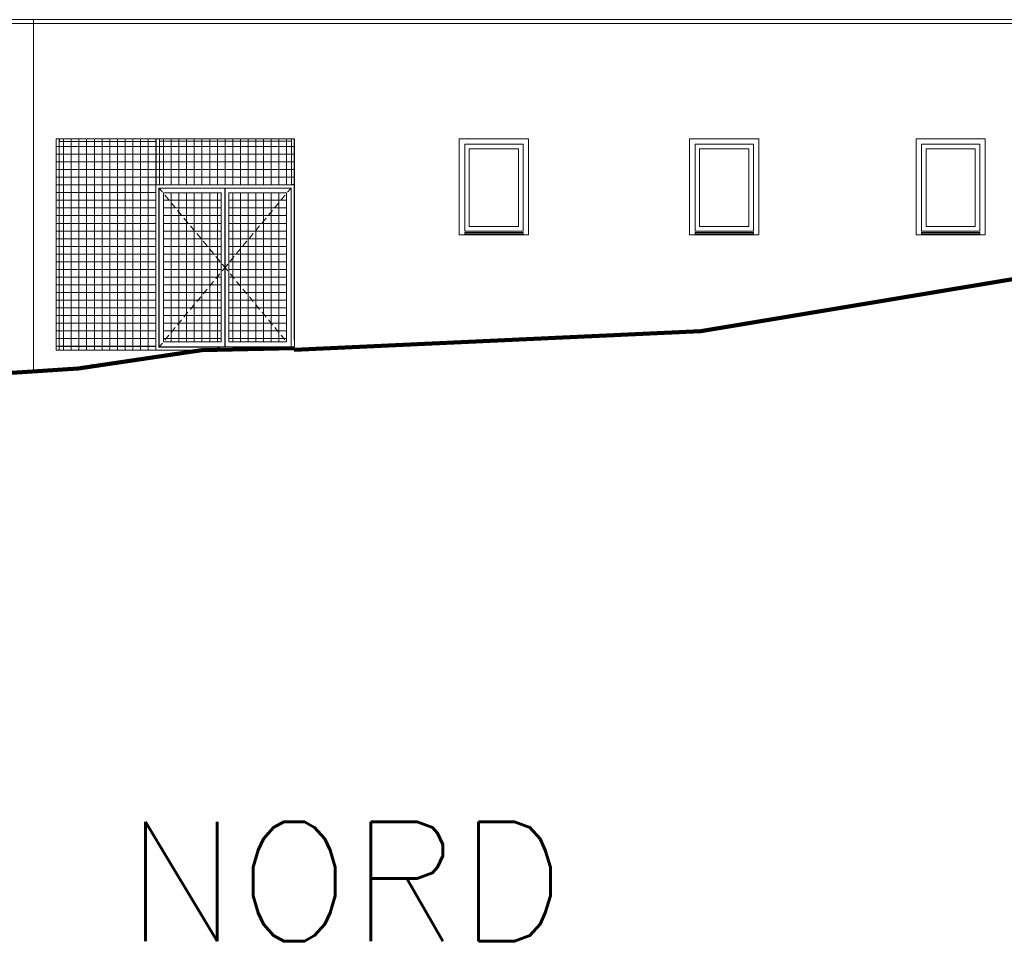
# Model space of a CAD drawing. Extents: x 169645 to 508157, y -5167 to 165945.
# Tile 41 of 130: x 246178 to 258985, y 63928 to 75945. Entities that reach past the tile are written whole.
import ezdxf

# ---------------------------------------------------------------- set-up
doc = ezdxf.new("R2010")
doc.units = 0
doc.header["$MEASUREMENT"] = 0
for name, color, linetype in [('Cloisons', 7, 'Continuous'), ('Doublages Inter', 7, 'Continuous'), ('Maillage', 7, 'Continuous'), ('Murs Périphériques', 7, 'Continuous')]:
    doc.layers.add(name, color=color, linetype=linetype)
doc.styles.get("Standard").update_dxf_attribs({"font": 'txt', "bigfont": 'BIGFONT.SHX'})

msp = doc.modelspace()

# ---------------------------------------------------------------- linework, layer by layer
at = {"layer": 'Cloisons', "linetype": 'Continuous', "lineweight": 20}
for p, q in [((246651, 74395), (246693, 74395)), ((246651, 71645), (246651, 74395)), ((246651, 74295), (249749, 74295)), ((246693, 74395), (246693, 71645)), ((247952, 74395), (246695, 74395)), ((246695, 74395), (246695, 74360)), ((246695, 74360), (247952, 74360)), ((246749, 71645), (246749, 74395)), ((246849, 71645), (246849, 74395)), ((246949, 71645), (246949, 74395)), ((247049, 71645), (247049, 74395)), ((247149, 71645), (247149, 74395)), ((247249, 71645), (247249, 74395)), ((247349, 71645), (247349, 74395)), ((247449, 71645), (247449, 74395)), ((247549, 71645), (247549, 74395)), ((247649, 71645), (247649, 74395)), ((247749, 71645), (247749, 74395)), ((247849, 71645), (247849, 74395)), ((247910, 74395), (249749, 74395)), ((247949, 73795), (247949, 74395)), ((247952, 74360), (247952, 74395)), ((247952, 74395), (247998, 74395)), ((247952, 73795), (247952, 74395)), ((249712, 74395), (247998, 74395)), ((247998, 74395), (247998, 74365)), ((247998, 74395), (247998, 73795)), ((247998, 74365), (249712, 74365)), ((248049, 73795), (248049, 74395)), ((248149, 73795), (248149, 74395)), ((248249, 73795), (248249, 74395)), ((248349, 73795), (248349, 74395)), ((248449, 73795), (248449, 74395)), ((248549, 73795), (248549, 74395)), ((248649, 73795), (248649, 74395)), ((248749, 73795), (248749, 74395)), ((248849, 73795), (248849, 74395)), ((248949, 73795), (248949, 74395)), ((249049, 73795), (249049, 74395)), ((249149, 73795), (249149, 74395)), ((249249, 73795), (249249, 74395)), ((249349, 73795), (249349, 74395)), ((249449, 73795), (249449, 74395)), ((249549, 73795), (249549, 74395)), ((249649, 73795), (249649, 74395)), ((249712, 74365), (249712, 74395)), ((249751, 74395), (249712, 74395)), ((249712, 74395), (249712, 73800)), ((249749, 74395), (249749, 73795)), ((249749, 74395), (249749, 73795)), ((249751, 73800), (249751, 74395)), ((246651, 74195), (249749, 74195)), ((246651, 74095), (249749, 74095)), ((246651, 73995), (249749, 73995)), ((246651, 73895), (249749, 73895)), ((246651, 73795), (249749, 73795)), ((247949, 73795), (247949, 71645)), ((249749, 73795), (247949, 73795)), ((247949, 71645), (247949, 73795)), ((247998, 73795), (247952, 73795)), ((249712, 73800), (249751, 73800)), ((249749, 71782), (249749, 73795)), ((249749, 71782), (249749, 73795)), ((246651, 73695), (247949, 73695)), ((247989, 73754), (247989, 71755)), ((249709, 73754), (247989, 73754)), ((247989, 73754), (247991, 73752)), ((249707, 73752), (247991, 73752)), ((247991, 73752), (247991, 71755)), ((248034, 73702), (247999, 73745)), ((248049, 71755), (248049, 73694)), ((248049, 73694), (248049, 71755)), ((248799, 73694), (248049, 73694)), ((248049, 71755), (248049, 73694)), ((248117, 73602), (248066, 73663)), ((248149, 71755), (248149, 73694)), ((248249, 71755), (248249, 73694)), ((248349, 71755), (248349, 73694)), ((248449, 71755), (248449, 73694)), ((248549, 71755), (248549, 73694)), ((248649, 71755), (248649, 73694)), ((248749, 71755), (248749, 73694)), ((248799, 71754), (248799, 73696)), ((248846, 73696), (248846, 73745)), ((248846, 73745), (248851, 73745)), ((248846, 73745), (248846, 73744)), ((248846, 73744), (248846, 73696)), ((248846, 71754), (248846, 73696)), ((248846, 71754), (248846, 73696)), ((248851, 73745), (248851, 73696)), ((248851, 71754), (248851, 73696)), ((248899, 73696), (248899, 71754)), ((248899, 71755), (248899, 73694)), ((249649, 73694), (248899, 73694)), ((248949, 71755), (248949, 73694)), ((249049, 71755), (249049, 73694)), ((249149, 71755), (249149, 73694)), ((249249, 71755), (249249, 73694)), ((249349, 71757), (249349, 73694)), ((249449, 71760), (249449, 73694)), ((249549, 71762), (249549, 73694)), ((249580, 73602), (249631, 73663)), ((249649, 71755), (249649, 73694)), ((249663, 73702), (249699, 73745)), ((249709, 73754), (249707, 73752)), ((249707, 71687), (249707, 73752)), ((249709, 71781), (249709, 73754)), ((246651, 73595), (247949, 73595)), ((248049, 73595), (248799, 73595)), ((248200, 73502), (248149, 73563)), ((248899, 73595), (249649, 73595)), ((249497, 73502), (249548, 73563)), ((246651, 73495), (247949, 73495)), ((246651, 73395), (247949, 73395)), ((248049, 73495), (248799, 73495)), ((248049, 73395), (248799, 73395)), ((248283, 73401), (248232, 73463)), ((248899, 73495), (249649, 73495)), ((248899, 73395), (249649, 73395)), ((249414, 73401), (249465, 73463)), ((246651, 73295), (247949, 73295)), ((248049, 73295), (248799, 73295)), ((248366, 73301), (248315, 73363)), ((248449, 73201), (248398, 73263)), ((248899, 73295), (249649, 73295)), ((249248, 73201), (249299, 73263)), ((249331, 73301), (249382, 73363)), ((246651, 73195), (247949, 73195)), ((248049, 73195), (248799, 73195)), ((248532, 73101), (248481, 73163)), ((248899, 73195), (249649, 73195)), ((249165, 73101), (249216, 73163)), ((246651, 73095), (247949, 73095)), ((248049, 73095), (248799, 73095)), ((248615, 73001), (248564, 73063)), ((248899, 73095), (249649, 73095)), ((249082, 73001), (249133, 73063)), ((246651, 72995), (247949, 72995)), ((246651, 72895), (247949, 72895)), ((248049, 72995), (248799, 72995)), ((248049, 72895), (248799, 72895)), ((248698, 72901), (248647, 72963)), ((248899, 72995), (249649, 72995)), ((248899, 72895), (249649, 72895)), ((248999, 72901), (249050, 72963)), ((246651, 72795), (247949, 72795)), ((248049, 72795), (248799, 72795)), ((248781, 72801), (248730, 72863)), ((248849, 72720), (248813, 72763)), ((248849, 72720), (248884, 72763)), ((248899, 72795), (249649, 72795)), ((248916, 72801), (248967, 72863)), ((246651, 72695), (247949, 72695)), ((248049, 72695), (248799, 72695)), ((248781, 72638), (248730, 72577)), ((248849, 72720), (248813, 72677)), ((248849, 72720), (248846, 72723)), ((248849, 72720), (248846, 72717)), ((248849, 72720), (248851, 72723)), ((248849, 72720), (248884, 72677)), ((248849, 72720), (248851, 72717)), ((248899, 72695), (249649, 72695)), ((248916, 72638), (248967, 72577)), ((246651, 72595), (247949, 72595)), ((246651, 72495), (247949, 72495)), ((248049, 72595), (248799, 72595)), ((248049, 72495), (248799, 72495)), ((248698, 72538), (248647, 72477)), ((248899, 72595), (249649, 72595)), ((248899, 72495), (249649, 72495)), ((248999, 72538), (249050, 72477)), ((246651, 72395), (247949, 72395)), ((248049, 72395), (248799, 72395)), ((248615, 72438), (248564, 72376)), ((248899, 72395), (249649, 72395)), ((249082, 72438), (249133, 72376)), ((246651, 72295), (247949, 72295)), ((248049, 72295), (248799, 72295)), ((248449, 72238), (248398, 72176)), ((248532, 72338), (248481, 72276)), ((248899, 72295), (249649, 72295)), ((249165, 72338), (249216, 72276)), ((249248, 72238), (249299, 72176)), ((246651, 72195), (247949, 72195)), ((248049, 72195), (248799, 72195)), ((248366, 72138), (248315, 72076)), ((248899, 72195), (249649, 72195)), ((249331, 72138), (249382, 72076)), ((246651, 72095), (247949, 72095)), ((246651, 71995), (247949, 71995)), ((248049, 72095), (248799, 72095)), ((248049, 71995), (248799, 71995)), ((248283, 72038), (248232, 71976)), ((248899, 72095), (249649, 72095)), ((248899, 71995), (249649, 71995)), ((249414, 72038), (249465, 71976)), ((246651, 71895), (247949, 71895)), ((248049, 71895), (248799, 71895)), ((248200, 71938), (248149, 71876)), ((248899, 71895), (249649, 71895)), ((249497, 71938), (249548, 71876)), ((246651, 71795), (247949, 71795)), ((247989, 71755), (247989, 71685)), ((247991, 71755), (247991, 71687)), ((248034, 71738), (247999, 71695)), ((248049, 71795), (248799, 71795)), ((248799, 71755), (248049, 71755)), ((248117, 71838), (248066, 71776)), ((248846, 71754), (248846, 71695)), ((248846, 71754), (248846, 71695)), ((248851, 71754), (248851, 71695)), ((248899, 71795), (249649, 71795)), ((249646, 71755), (248899, 71755)), ((249580, 71838), (249628, 71780)), ((246651, 71695), (247949, 71695)), ((246693, 71645), (246651, 71645)), ((246693, 71694), (247949, 71694)), ((246693, 71645), (246693, 71694)), ((247949, 71645), (246693, 71645)), ((247949, 71694), (247949, 71645)), ((247989, 71685), (247991, 71687)), ((247989, 71685), (248782, 71685)), ((247991, 71687), (249749, 71687)), ((248848, 71695), (248846, 71695)), ((248846, 71695), (248846, 71694)), ((248846, 71695), (248846, 71694))]:
    msp.add_line(p, q, dxfattribs=at)
at = {"layer": 'Doublages Inter', "linetype": 'Continuous', "lineweight": 20}
for p, q in [((252726, 74325), (251966, 74325)), ((251966, 74325), (251966, 73195)), ((251966, 74324), (252726, 74324)), ((252726, 73195), (252726, 74325)), ((252796, 74395), (252796, 73145)), ((252796, 73145), (252796, 74395)), ((255722, 74325), (254962, 74325)), ((254962, 74325), (254962, 73195)), ((254962, 74324), (255722, 74324)), ((255722, 73195), (255722, 74325)), ((255792, 74395), (255792, 73145)), ((255792, 73145), (255792, 74395)), ((258666, 74325), (257906, 74325)), ((257906, 74325), (257906, 73195)), ((257906, 74324), (258666, 74324)), ((258666, 73195), (258666, 74325)), ((258736, 74395), (258736, 73145)), ((258736, 73145), (258736, 74395)), ((252026, 73255), (252026, 74264)), ((252026, 74264), (252666, 74264)), ((252666, 74264), (252666, 73255)), ((252666, 74264), (252666, 73255)), ((252666, 74264), (252666, 73255)), ((255022, 73255), (255022, 74264)), ((255022, 74264), (255662, 74264)), ((255661, 74264), (255661, 73255)), ((255662, 74264), (255662, 73255)), ((255662, 74264), (255662, 73255)), ((257966, 73255), (257966, 74264)), ((257966, 74264), (258606, 74264)), ((258606, 74264), (258606, 73255)), ((258606, 74264), (258606, 73255)), ((258606, 74264), (258606, 73255)), ((252026, 73255), (252666, 73255)), ((255022, 73255), (255662, 73255)), ((257966, 73255), (258606, 73255)), ((251966, 73195), (252726, 73195)), ((251966, 73160), (251966, 73175)), ((251966, 73175), (252726, 73175)), ((251966, 73145), (251966, 73175)), ((252726, 73160), (251966, 73160)), ((251966, 73145), (251966, 73160)), ((252726, 73175), (252726, 73160)), ((252726, 73145), (252726, 73160)), ((254962, 73195), (255722, 73195)), ((254962, 73160), (254962, 73175)), ((254962, 73175), (255722, 73175)), ((254962, 73145), (254962, 73175)), ((255722, 73160), (254962, 73160)), ((254962, 73145), (254962, 73160)), ((255722, 73175), (255722, 73160)), ((255722, 73145), (255722, 73160)), ((257906, 73195), (258666, 73195)), ((257906, 73160), (257906, 73175)), ((257906, 73175), (258666, 73175)), ((257906, 73145), (257906, 73175)), ((258666, 73160), (257906, 73160)), ((257906, 73145), (257906, 73160)), ((258666, 73175), (258666, 73160)), ((258666, 73145), (258666, 73160))]:
    msp.add_line(p, q, dxfattribs=at)
at = {"layer": 'Maillage', "lineweight": 90}
for p, q in [((255038, 71890), (260433, 72794)), ((248546, 71644), (249747, 71669))]:
    msp.add_line(p, q, dxfattribs=at)
at = {"layer": 'Maillage', "linetype": 'Continuous', "lineweight": 90}
for p, q in [((249746, 71650), (255038, 71890)), ((246938, 71405), (248546, 71644)), ((234543, 70615), (246938, 71405))]:
    msp.add_line(p, q, dxfattribs=at)
at = {"layer": 'Maillage', "linetype": 'Continuous', "lineweight": 20}
msp.add_line((249749, 71687), (249746, 71650), dxfattribs=at)
at = {"layer": 'Murs Périphériques', "linetype": 'Continuous', "lineweight": 20}
for p, q in [((246359, 75945), (231164, 75945)), ((246359, 75945), (261971, 75945)), ((246359, 75945), (246359, 71368)), ((246359, 75895), (231164, 75895)), ((262171, 75895), (246359, 75895)), ((246651, 74395), (246651, 71645)), ((249751, 74395), (246651, 74395)), ((249751, 71782), (249751, 74395)), ((249751, 71687), (249751, 74395)), ((251896, 74395), (251896, 73145)), ((252796, 74395), (251896, 74395)), ((252796, 73145), (252796, 74395)), ((252796, 73145), (252796, 74395)), ((254892, 74395), (254892, 73145)), ((255792, 74395), (254892, 74395)), ((255792, 73145), (255792, 74395)), ((255792, 73145), (255792, 74395)), ((257836, 74395), (257836, 73145)), ((258736, 74395), (257836, 74395)), ((258736, 73145), (258736, 74395)), ((258736, 73145), (258736, 74395)), ((251896, 73145), (252796, 73145)), ((254892, 73145), (255792, 73145)), ((257836, 73145), (258736, 73145)), ((249749, 71945), (249751, 71945)), ((246651, 71645), (248518, 71645))]:
    msp.add_line(p, q, dxfattribs=at)

# ---------------------------------------------------------------- texts
msp.add_text('NORD', height=1555.2).set_placement((247548, 63955))

doc.saveas('drawing.dxf')
